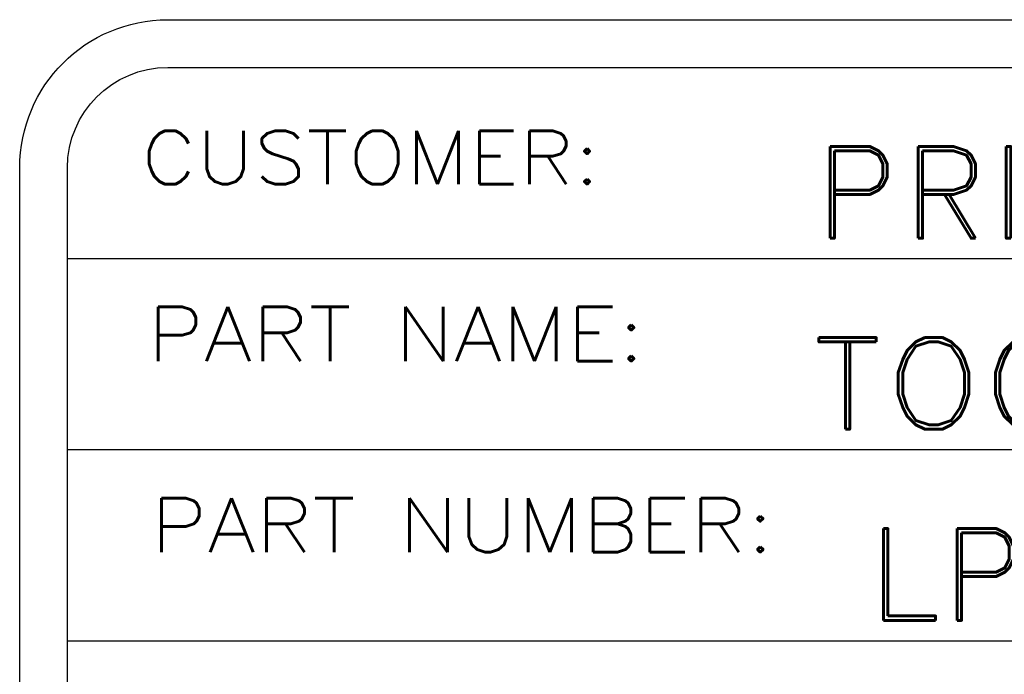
# Model space of a CAD drawing. Header units: inches. Extents: x 3 to 289, y 4 to 291.
# Tile 29 of 256: x 104.52 to 105.55, y 14.826 to 15.512. Entities that reach past the tile are written whole.
import ezdxf
from ezdxf.enums import TextEntityAlignment as Align

# ---------------------------------------------------------------- set-up
doc = ezdxf.new("R2010")
doc.units = ezdxf.units.IN
doc.header["$LTSCALE"] = 0.5
doc.header["$MEASUREMENT"] = 0
doc.layers.add('PLOTVIEW1', color=7, linetype='Continuous')
doc.layers.add('STR_INS', color=8, linetype='Continuous')
doc.styles.add('VERO3-RomanS', font='romans__.ttf')
doc.styles.add('VERO5-RomanD', font='romand__.ttf')

msp = doc.modelspace()

# ---------------------------------------------------------------- linework, layer by layer
at = {"layer": 'PLOTVIEW1', "color": 252, "linetype": 'Continuous'}
for p, q in [((104.5698, 15.2616, 0.0197), (111.2797, 15.2616, 0.0197)), ((104.5698, 15.0616, 0.0197), (111.2797, 15.0616, 0.0197)), ((104.5698, 14.8616, 0.0197), (111.2797, 14.8616, 0.0197))]:
    msp.add_line(p, q, dxfattribs=at)
at = {"layer": 'STR_INS', "color": 4, "linetype": 'Continuous'}
for p, q in [((104.6748, 15.5116), (111.1747, 15.5116)), ((104.6748, 15.4616), (111.1747, 15.4616)), ((104.5198, 13.94), (104.5198, 15.3566)), ((104.5698, 13.94), (104.5698, 15.3566))]:
    msp.add_line(p, q, dxfattribs=at)
at = {"layer": 'STR_INS', "color": 4, "linetype": 'Continuous', "extrusion": (0, 8.88178e-16, -1)}
for radius in [0.155, 0.105]:
    msp.add_arc((-104.6748, 15.3566), radius, 0, 90, dxfattribs=at)

# ---------------------------------------------------------------- texts
at = {"layer": 'PLOTVIEW1', "color": 7, "linetype": 'Continuous'}
for s, height, style, width, p, p2 in [('CUSTOMER:', 0.05567, 'VERO3-RomanS', 1.000433, (104.6471, 15.3395, 0.0197), (105.1274, 15.3395, 0.0197)), ('PRINCIPAL MFG', 0.096051, 'VERO5-RomanD', 0.999964, (105.3496, 15.2829, 0.0197), (106.4431, 15.2829, 0.0197)), ('PART NAME:', 0.05678, 'VERO3-RomanS', 1.000782, (104.6534, 15.1542, 0.0197), (105.1741, 15.1542, 0.0197)), ('TOGGLE LEVER', 0.096051, 'VERO5-RomanD', 1.00025, (105.3472, 15.0829, 0.0197), (106.4, 15.0829, 0.0197)), ('PART NUMBER:', 0.056387, 'VERO3-RomanS', 1.00047, (104.6569, 14.9544, 0.0197), (105.3092, 14.9544, 0.0197)), ('LP7WC-23', 0.09605, 'VERO5-RomanD', 0.999777, (105.4059, 14.8829, 0.0197), (106.173, 14.8829, 0.0197))]:
    msp.add_text(s, height=height, dxfattribs=dict(at, style=style, width=width)).set_placement(p, p2, align=Align.FIT)

doc.saveas('drawing.dxf')
